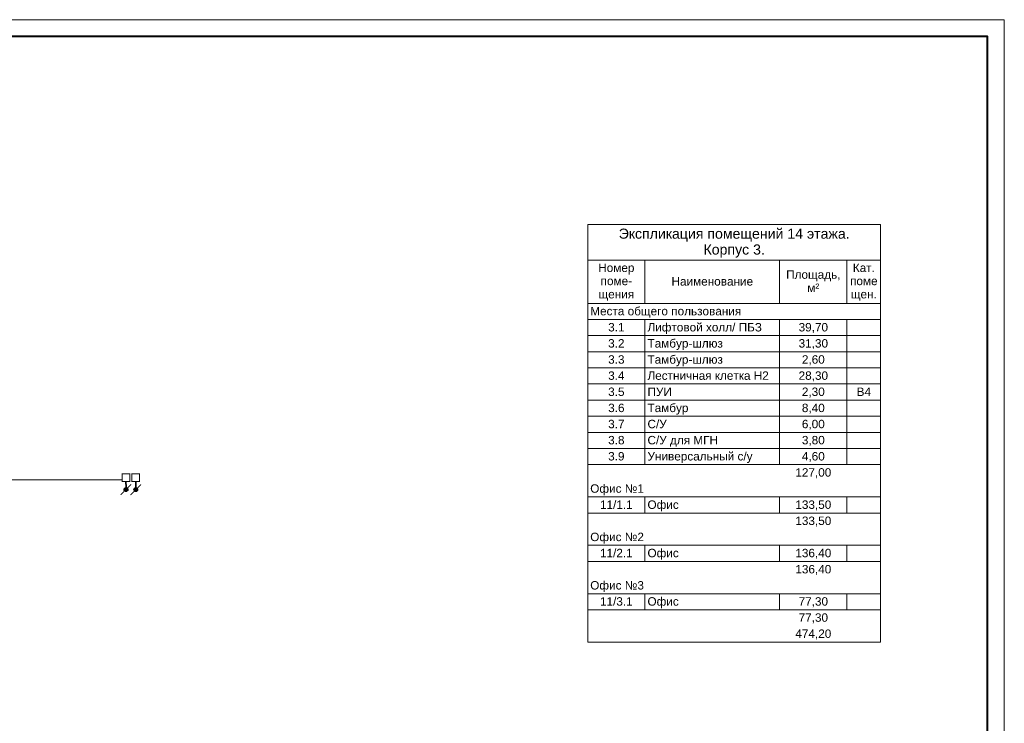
# Model space of a CAD drawing. Header units: millimetres. Extents: x -195178 to 1761886, y 140622 to 301105.
# Tile 77 of 127: x 740311 to 769552, y 245401 to 266305. Entities that reach past the tile are written whole.
import ezdxf

# ---------------------------------------------------------------- set-up
doc = ezdxf.new("R2010")
doc.units = ezdxf.units.MM
for name, color, linetype, lineweight in [('A-010-M_LINE-T', 7, 'Continuous', 18), ('Z-000-P_SCHED', 7, 'Continuous', 20), ('Рамка', 7, 'Continuous', 18), ('СС-011-ПОЖ-СИГНАЛИЗАЦИЯ', 1, 'Continuous', 30), ('УГО АПС и АПЗ$0$_АПС_Оборудование', 1, 'Continuous', 30)]:
    doc.layers.add(name, color=color, linetype=linetype, lineweight=lineweight)
doc.layers.add('формат', color=250, linetype='Continuous')
doc.styles.add('Arial', font='arial.ttf', dxfattribs={"width": 0.9, "height": 700})
doc.styles.add('Arial_4', font='arial.ttf', dxfattribs={"height": 3})
doc.styles.add('Arial_5', font='arial.ttf', dxfattribs={"height": 2.5})

# ---------------------------------------------------------------- blocks, each defined once
blk = doc.blocks.new('*U29')
at = {"color": 0, "lineweight": 0}
blk.add_lwpolyline([(-594, 0), (0, 0), (0, 420), (-594, 420)], close=True, dxfattribs=at)
at = {"lineweight": 40}
blk.add_lwpolyline([(-574, 5), (-5, 5), (-5, 415), (-574, 415)], close=True, dxfattribs=at)
at = {"style": 'Arial', "width": 0.9, "flags": 8}
blk.add_attdef('FORMAT', (-36.87, 1.26), '', height=2.8, dxfattribs=at)
blk = doc.blocks.new('озк_выт')
at = {"layer": 'УГО АПС и АПЗ$0$_АПС_Оборудование', "ltscale": 200}
h = blk.add_hatch(color=5, dxfattribs=at)
h.dxf.hatch_style = 1
h.paths.add_polyline_path([(468756, -41333, 1), (468645, -41333, 1)])
at = {"color": 5, "const_width": 29.5}
blk.add_lwpolyline([(468544, -41177), (468661, -41294)], dxfattribs=at)
at = {"layer": 'УГО АПС и АПЗ$0$_АПС_Оборудование', "color": 5, "lineweight": 35, "ltscale": 200}
blk.add_line((468631, -41333), (468458, -41334), dxfattribs=at)
at = {"layer": 'УГО АПС и АПЗ$0$_АПС_Оборудование', "color": 5, "const_width": 29.5}
blk.add_lwpolyline([(468227, -41449), (468458, -41449), (468458, -41218), (468227, -41218)], close=True, dxfattribs=at)
blk.add_lwpolyline([(468740, -41373), (468857, -41490)], dxfattribs=at)
at = {"layer": 'УГО АПС и АПЗ$0$_АПС_Оборудование', "color": 5}
blk.add_circle((468700, -41333), 55.4, dxfattribs=at)
blk = doc.blocks.new('озк_пр')
at = {"layer": 'УГО АПС и АПЗ$0$_АПС_Оборудование', "ltscale": 200}
h = blk.add_hatch(color=1, dxfattribs=at)
h.dxf.hatch_style = 1
h.paths.add_polyline_path([(468761, -41723, 1), (468650, -41723, 1)])
at = {"color": 1, "const_width": 29.5}
blk.add_lwpolyline([(468549, -41567), (468666, -41684)], dxfattribs=at)
at = {"layer": 'УГО АПС и АПЗ$0$_АПС_Оборудование', "color": 1, "lineweight": 35, "ltscale": 200}
blk.add_line((468636, -41723), (468463, -41723), dxfattribs=at)
at = {"layer": 'УГО АПС и АПЗ$0$_АПС_Оборудование', "color": 1, "const_width": 29.5}
blk.add_lwpolyline([(468233, -41839), (468463, -41839), (468463, -41608), (468232, -41608)], close=True, dxfattribs=at)
blk.add_lwpolyline([(468745, -41762), (468862, -41880)], dxfattribs=at)
at = {"layer": 'УГО АПС и АПЗ$0$_АПС_Оборудование', "color": 1}
blk.add_circle((468706, -41723), 55.4, dxfattribs=at)

msp = doc.modelspace()

# ---------------------------------------------------------------- linework, layer by layer
at = {"layer": 'A-010-M_LINE-T'}
for p, q in [((757180, 260223), (757180, 259165)), ((765880, 260223), (757180, 260223)), ((765880, 259165), (765880, 260223)), ((757180, 259165), (757180, 247815)), ((757180, 259165), (765880, 259165)), ((758880, 259165), (758880, 257878)), ((762880, 259165), (762880, 257878)), ((764880, 259165), (764880, 257878)), ((765880, 259165), (765880, 247815)), ((758880, 257878), (757180, 257878)), ((762880, 257878), (758880, 257878)), ((764880, 257878), (762880, 257878)), ((765880, 257878), (764880, 257878)), ((758880, 257398), (757180, 257398)), ((762880, 257398), (758880, 257398)), ((758880, 257398), (758880, 256919)), ((764880, 257398), (762880, 257398)), ((762880, 257398), (762880, 256919)), ((765880, 257398), (764880, 257398)), ((764880, 257398), (764880, 256919)), ((758880, 256919), (757180, 256919)), ((762880, 256919), (758880, 256919)), ((758880, 256919), (758880, 256440)), ((764880, 256919), (762880, 256919)), ((762880, 256919), (762880, 256440)), ((765880, 256919), (764880, 256919)), ((764880, 256919), (764880, 256440)), ((758880, 256440), (757180, 256440)), ((762880, 256440), (758880, 256440)), ((758880, 256440), (758880, 255961)), ((764880, 256440), (762880, 256440)), ((762880, 256440), (762880, 255961)), ((765880, 256440), (764880, 256440)), ((764880, 256440), (764880, 255961)), ((758880, 255961), (757180, 255961)), ((762880, 255961), (758880, 255961)), ((758880, 255961), (758880, 255482)), ((764880, 255961), (762880, 255961)), ((762880, 255961), (762880, 255482)), ((765880, 255961), (764880, 255961)), ((764880, 255961), (764880, 255482)), ((758880, 255482), (757180, 255482)), ((762880, 255482), (758880, 255482)), ((758880, 255482), (758880, 255003)), ((764880, 255482), (762880, 255482)), ((762880, 255482), (762880, 255003)), ((765880, 255482), (764880, 255482)), ((764880, 255482), (764880, 255003)), ((758880, 255003), (757180, 255003)), ((762880, 255003), (758880, 255003)), ((758880, 255003), (758880, 254523)), ((764880, 255003), (762880, 255003)), ((762880, 255003), (762880, 254523)), ((765880, 255003), (764880, 255003)), ((764880, 255003), (764880, 254523)), ((758880, 254523), (757180, 254523)), ((762880, 254523), (758880, 254523)), ((758880, 254523), (758880, 254044)), ((764880, 254523), (762880, 254523)), ((762880, 254523), (762880, 254044)), ((765880, 254523), (764880, 254523)), ((764880, 254523), (764880, 254044)), ((758880, 254044), (757180, 254044)), ((762880, 254044), (758880, 254044)), ((758880, 254044), (758880, 253565)), ((764880, 254044), (762880, 254044)), ((762880, 254044), (762880, 253565)), ((765880, 254044), (764880, 254044)), ((764880, 254044), (764880, 253565)), ((758880, 253565), (757180, 253565)), ((762880, 253565), (758880, 253565)), ((758880, 253565), (758880, 253086)), ((764880, 253565), (762880, 253565)), ((762880, 253565), (762880, 253086)), ((765880, 253565), (764880, 253565)), ((764880, 253565), (764880, 253086)), ((758880, 253086), (757180, 253086)), ((762880, 253086), (758880, 253086)), ((764880, 253086), (762880, 253086)), ((765880, 253086), (764880, 253086)), ((758880, 252127), (757180, 252127)), ((762880, 252127), (758880, 252127)), ((758880, 252127), (758880, 251648)), ((764880, 252127), (762880, 252127)), ((762880, 252127), (762880, 251648)), ((765880, 252127), (764880, 252127)), ((764880, 252127), (764880, 251648)), ((758880, 251648), (757180, 251648)), ((762880, 251648), (758880, 251648)), ((764880, 251648), (762880, 251648)), ((765880, 251648), (764880, 251648)), ((758880, 250690), (757180, 250690)), ((762880, 250690), (758880, 250690)), ((758880, 250690), (758880, 250211)), ((764880, 250690), (762880, 250690)), ((762880, 250690), (762880, 250211)), ((765880, 250690), (764880, 250690)), ((764880, 250690), (764880, 250211)), ((758880, 250211), (757180, 250211)), ((762880, 250211), (758880, 250211)), ((764880, 250211), (762880, 250211)), ((765880, 250211), (764880, 250211)), ((758880, 249252), (757180, 249252)), ((762880, 249252), (758880, 249252)), ((758880, 249252), (758880, 248773)), ((764880, 249252), (762880, 249252)), ((762880, 249252), (762880, 248773)), ((765880, 249252), (764880, 249252)), ((764880, 249252), (764880, 248773)), ((758880, 248773), (757180, 248773)), ((762880, 248773), (758880, 248773)), ((764880, 248773), (762880, 248773)), ((765880, 248773), (764880, 248773)), ((765880, 247815), (757180, 247815))]:
    msp.add_line(p, q, dxfattribs=at)
at = {"layer": 'Рамка'}
msp.add_lwpolyline([(712152, 224805), (769052, 224805), (769052, 265805), (712152, 265805)], close=True, dxfattribs=at)
at = {"layer": 'СС-011-ПОЖ-СИГНАЛИЗАЦИЯ', "color": 30, "lineweight": 30, "ltscale": 100}
msp.add_lwpolyline([(739695, 252639), (743352, 252642)], dxfattribs=at)

# ---------------------------------------------------------------- block references
at = {"layer": 'СС-011-ПОЖ-СИГНАЛИЗАЦИЯ', "lineweight": 30, "rotation": 270}
for name, p in [('озк_выт', (784801, 721044)), ('озк_пр', (785481, 721049))]:
    msp.add_blockref(name, p, dxfattribs=at)
at = {"layer": 'формат', "xscale": 100, "yscale": 100, "zscale": 100}
msp.add_blockref('*U29', (769552, 224305), dxfattribs=at)

# ---------------------------------------------------------------- texts
at = {"layer": 'Z-000-P_SCHED', "line_spacing_factor": 0.941778}
for s, insert, char_height, width, attachment_point, style in [('Экспликация помещений 14 этажа. \\PКорпус 3.', (761530, 260098), 300, 9945.56, 2, 'Arial_4'), ('Номер\\Pпоме-\\Pщения', (758030, 259060), 250, 1285.52, 2, 'Arial_5'), ('Площадь,\\Pм\\fArial|b0|i0|c238|p34|;²', (763880, 258858), 250, 1925.21, 2, 'Arial_5'), ('Кат.\\Pпоме\\Pщен.', (765380, 259060), 250, 979.44, 2, 'Arial_5'), ('Наименование', (760880, 258656), 250, 2895.47, 2, 'Arial_5'), ('Места общего пользования', (757255, 257772), 250, 5356.32, 1, 'Arial_5'), ('3.1', (758030, 257293), 250, 581.54, 2, 'Arial_5'), ('Лифтовой холл/ ПБЗ', (758955, 257293), 250, 4052.44, 1, 'Arial_5'), ('39,70', (763880, 257293), 250, 1046.78, 2, 'Arial_5'), ('3.2', (758030, 256814), 250, 581.54, 2, 'Arial_5'), ('Тамбур-шлюз', (758955, 256814), 250, 2659.79, 1, 'Arial_5'), ('31,30', (763880, 256814), 250, 1046.78, 2, 'Arial_5'), ('3.3', (758030, 256335), 250, 581.54, 2, 'Arial_5'), ('Тамбур-шлюз', (758955, 256335), 250, 2659.79, 1, 'Arial_5'), ('2,60', (763880, 256335), 250, 814.16, 2, 'Arial_5'), ('3.4', (758030, 255856), 250, 581.54, 2, 'Arial_5'), ('Лестничная клетка Н2', (758955, 255856), 250, 4300.36, 1, 'Arial_5'), ('28,30', (763880, 255856), 250, 1046.78, 2, 'Arial_5'), ('3.5', (758030, 255376), 250, 581.54, 2, 'Arial_5'), ('ПУИ', (758955, 255376), 250, 863.13, 1, 'Arial_5'), ('2,30', (763880, 255376), 250, 814.16, 2, 'Arial_5'), ('B4', (765380, 255376), 250, 511.15, 2, 'Arial_5'), ('3.6', (758030, 254897), 250, 581.54, 2, 'Arial_5'), ('Тамбур', (758955, 254897), 250, 1444.68, 1, 'Arial_5'), ('8,40', (763880, 254897), 250, 814.16, 2, 'Arial_5'), ('3.7', (758030, 254418), 250, 581.54, 2, 'Arial_5'), ('С/У', (758955, 254418), 250, 679.49, 1, 'Arial_5'), ('6,00', (763880, 254418), 250, 814.16, 2, 'Arial_5'), ('3.8', (758030, 253939), 250, 581.54, 2, 'Arial_5'), ('С/У для МГН', (758955, 253939), 250, 2494.51, 1, 'Arial_5'), ('3,80', (763880, 253939), 250, 814.16, 2, 'Arial_5'), ('3.9', (758030, 253460), 250, 581.54, 2, 'Arial_5'), ('Универсальный с/у', (758955, 253460), 250, 3712.69, 1, 'Arial_5'), ('4,60', (763880, 253460), 250, 814.16, 2, 'Arial_5'), ('127,00', (763880, 252980), 250, 1279.39, 2, 'Arial_5'), ('Офис №1', (757255, 252501), 250, 1903.79, 1, 'Arial_5'), ('11/1.1', (758030, 252022), 250, 1163.09, 2, 'Arial_5'), ('Офис', (758955, 252022), 250, 1107.99, 1, 'Arial_5'), ('133,50', (763880, 252022), 250, 1279.39, 2, 'Arial_5'), ('133,50', (763880, 251543), 250, 1279.39, 2, 'Arial_5'), ('Офис №2', (757255, 251064), 250, 1903.79, 1, 'Arial_5'), ('11/2.1', (758030, 250585), 250, 1163.09, 2, 'Arial_5'), ('Офис', (758955, 250585), 250, 1107.99, 1, 'Arial_5'), ('136,40', (763880, 250585), 250, 1279.39, 2, 'Arial_5'), ('136,40', (763880, 250105), 250, 1279.39, 2, 'Arial_5'), ('Офис №3', (757255, 249626), 250, 1903.79, 1, 'Arial_5'), ('11/3.1', (758030, 249147), 250, 1163.09, 2, 'Arial_5'), ('Офис', (758955, 249147), 250, 1107.99, 1, 'Arial_5'), ('77,30', (763880, 249147), 250, 1046.78, 2, 'Arial_5'), ('77,30', (763880, 248668), 250, 1046.78, 2, 'Arial_5'), ('474,20', (763880, 248189), 250, 1279.39, 2, 'Arial_5')]:
    msp.add_mtext(s, dxfattribs=dict(at, insert=insert, char_height=char_height, width=width, attachment_point=attachment_point, style=style))

doc.saveas('drawing.dxf')
